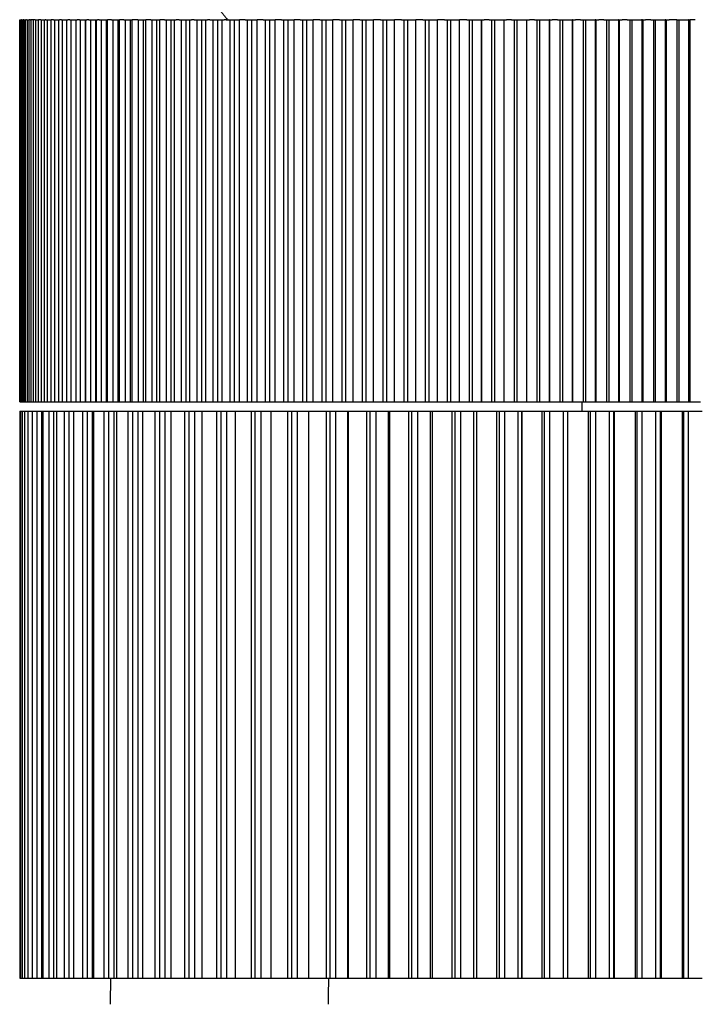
# Model space of a CAD drawing. Header units: millimetres. Extents: x 1096 to 1267, y 307 to 784.
# Tile 5 of 7: x 1202 to 1234, y 690 to 738. Entities that reach past the tile are written whole.
import ezdxf

# ---------------------------------------------------------------- set-up
doc = ezdxf.new("R2010")
doc.units = ezdxf.units.MM
doc.header["$MEASUREMENT"] = 0
doc.layers.add('Linee visibili 2D', color=7, linetype='Continuous')
doc.layers.add('Linee visibili 2D - Tangent', color=7, linetype='Continuous')

msp = doc.modelspace()

# ---------------------------------------------------------------- linework, layer by layer
at = {"layer": 'Linee visibili 2D'}
for points in [[(1210.998, 738.358), (1211.265, 738.04), (1211.532, 737.722)], [(1201.538, 737.722), (1201.533, 737.722), (1201.527, 737.722)], [(1201.527, 737.722), (1201.527, 728.534), (1201.527, 719.346)], [(1201.538, 737.722), (1201.54, 737.722), (1201.542, 737.722)], [(1201.538, 719.346), (1201.538, 728.534), (1201.538, 737.722)], [(1201.551, 737.722), (1201.547, 737.722), (1201.542, 737.722)], [(1201.551, 737.722), (1201.553, 737.722), (1201.556, 737.722)], [(1201.556, 737.722), (1201.556, 728.534), (1201.556, 719.346)], [(1201.556, 737.722), (1201.572, 737.722), (1201.589, 737.722)], [(1201.589, 737.722), (1201.593, 737.722), (1201.597, 737.722)], [(1201.589, 719.346), (1201.589, 728.534), (1201.589, 737.722)], [(1201.615, 737.722), (1201.606, 737.722), (1201.597, 737.722)], [(1201.615, 737.722), (1201.619, 737.722), (1201.624, 737.722)], [(1201.624, 737.722), (1201.624, 728.534), (1201.624, 719.346)], [(1201.624, 737.722), (1201.652, 737.722), (1201.679, 737.722)], [(1201.679, 737.722), (1201.686, 737.722), (1201.692, 737.722)], [(1201.679, 719.346), (1201.679, 728.534), (1201.679, 737.722)], [(1201.718, 737.722), (1201.705, 737.722), (1201.692, 737.722)], [(1201.718, 737.722), (1201.725, 737.722), (1201.731, 737.722)], [(1201.731, 737.722), (1201.731, 728.534), (1201.731, 719.346)], [(1201.731, 737.722), (1201.77, 737.722), (1201.809, 737.722)], [(1201.809, 737.722), (1201.817, 737.722), (1201.826, 737.722)], [(1201.809, 719.346), (1201.809, 728.534), (1201.809, 737.722)], [(1201.861, 737.722), (1201.843, 737.722), (1201.826, 737.722)], [(1201.861, 737.722), (1201.869, 737.722), (1201.878, 737.722)], [(1201.878, 737.722), (1201.878, 728.534), (1201.878, 719.346)], [(1201.878, 737.722), (1201.928, 737.722), (1201.978, 737.722)], [(1202.034, 737.722), (1202.006, 737.722), (1201.978, 737.722)], [(1201.978, 719.346), (1201.978, 728.534), (1201.978, 737.722)], [(1202.034, 737.722), (1202.049, 737.722), (1202.064, 737.722)], [(1202.186, 737.722), (1202.125, 737.722), (1202.064, 737.722)], [(1202.064, 737.722), (1202.064, 728.534), (1202.064, 719.346)], [(1202.263, 737.722), (1202.224, 737.722), (1202.186, 737.722)], [(1202.186, 719.346), (1202.186, 728.534), (1202.186, 737.722)], [(1202.263, 737.722), (1202.276, 737.722), (1202.289, 737.722)], [(1202.289, 737.722), (1202.289, 728.534), (1202.289, 719.346)], [(1202.289, 737.722), (1202.361, 737.722), (1202.432, 737.722)], [(1202.55, 737.722), (1202.491, 737.722), (1202.432, 737.722)], [(1202.432, 719.346), (1202.432, 728.534), (1202.432, 737.722)], [(1202.55, 737.722), (1202.552, 737.722), (1202.553, 737.722)], [(1202.553, 737.722), (1202.553, 728.534), (1202.553, 719.346)], [(1202.553, 737.722), (1202.635, 737.722), (1202.717, 737.722)], [(1202.717, 737.722), (1202.734, 737.722), (1202.751, 737.722)], [(1202.717, 719.346), (1202.717, 728.534), (1202.717, 737.722)], [(1202.789, 737.722), (1202.77, 737.722), (1202.751, 737.722)], [(1202.789, 737.722), (1202.822, 737.722), (1202.855, 737.722)], [(1202.855, 737.722), (1202.855, 728.534), (1202.855, 719.346)], [(1202.855, 737.722), (1202.948, 737.722), (1203.041, 737.722)], [(1203.156, 737.722), (1203.098, 737.722), (1203.041, 737.722)], [(1203.041, 719.346), (1203.041, 728.534), (1203.041, 737.722)], [(1203.156, 737.722), (1203.176, 737.722), (1203.195, 737.722)], [(1203.195, 737.722), (1203.195, 728.534), (1203.195, 719.346)], [(1203.195, 737.722), (1203.298, 737.722), (1203.402, 737.722)], [(1203.402, 737.722), (1203.423, 737.722), (1203.444, 737.722)], [(1203.402, 719.346), (1203.402, 728.534), (1203.402, 737.722)], [(1203.53, 737.722), (1203.487, 737.722), (1203.444, 737.722)], [(1203.53, 737.722), (1203.551, 737.722), (1203.573, 737.722)], [(1203.573, 737.722), (1203.573, 728.534), (1203.573, 719.346)], [(1203.573, 737.722), (1203.686, 737.722), (1203.8, 737.722)], [(1203.8, 737.722), (1203.823, 737.722), (1203.847, 737.722)], [(1203.8, 719.346), (1203.8, 728.534), (1203.8, 737.722)], [(1203.94, 737.722), (1203.893, 737.722), (1203.847, 737.722)], [(1203.94, 737.722), (1203.964, 737.722), (1203.987, 737.722)], [(1203.987, 737.722), (1203.987, 728.534), (1203.987, 719.346)], [(1203.987, 737.722), (1204.11, 737.722), (1204.232, 737.722)], [(1204.232, 737.722), (1204.234, 737.722), (1204.235, 737.722)], [(1204.235, 737.722), (1204.261, 737.722), (1204.286, 737.722)], [(1204.235, 719.346), (1204.235, 728.534), (1204.235, 737.722)], [(1204.409, 737.722), (1204.348, 737.722), (1204.286, 737.722)], [(1204.409, 737.722), (1204.424, 737.722), (1204.439, 737.722)], [(1204.439, 737.722), (1204.439, 728.534), (1204.439, 719.346)], [(1204.439, 737.722), (1204.561, 737.722), (1204.683, 737.722)], [(1204.683, 737.722), (1204.695, 737.722), (1204.707, 737.722)], [(1204.707, 737.722), (1204.734, 737.722), (1204.761, 737.722)], [(1204.707, 719.346), (1204.707, 728.534), (1204.707, 737.722)], [(1204.86, 737.722), (1204.81, 737.722), (1204.761, 737.722)], [(1204.86, 737.722), (1204.893, 737.722), (1204.926, 737.722)], [(1204.926, 737.722), (1204.926, 728.534), (1204.926, 719.346)], [(1204.926, 737.722), (1205.048, 737.722), (1205.169, 737.722)], [(1205.169, 737.722), (1205.192, 737.722), (1205.214, 737.722)], [(1205.214, 737.722), (1205.243, 737.722), (1205.272, 737.722)], [(1205.214, 719.346), (1205.214, 728.534), (1205.214, 737.722)], [(1205.345, 737.722), (1205.309, 737.722), (1205.272, 737.722)], [(1205.345, 737.722), (1205.397, 737.722), (1205.449, 737.722)], [(1205.449, 737.722), (1205.449, 728.534), (1205.449, 719.346)], [(1205.449, 737.722), (1205.57, 737.722), (1205.691, 737.722)], [(1205.691, 737.722), (1205.723, 737.722), (1205.756, 737.722)], [(1205.944, 737.722), (1205.85, 737.722), (1205.756, 737.722)], [(1205.756, 719.346), (1205.756, 728.534), (1205.756, 737.722)], [(1205.944, 737.722), (1205.975, 737.722), (1206.006, 737.722)], [(1206.006, 737.722), (1206.006, 728.534), (1206.006, 719.346)], [(1206.006, 737.722), (1206.126, 737.722), (1206.247, 737.722)], [(1206.247, 737.722), (1206.29, 737.722), (1206.333, 737.722)], [(1206.532, 737.722), (1206.432, 737.722), (1206.333, 737.722)], [(1206.333, 719.346), (1206.333, 728.534), (1206.333, 737.722)], [(1206.532, 737.722), (1206.565, 737.722), (1206.598, 737.722)], [(1206.598, 737.722), (1206.598, 728.534), (1206.598, 719.346)], [(1206.598, 737.722), (1206.717, 737.722), (1206.836, 737.722)], [(1206.836, 737.722), (1206.89, 737.722), (1206.944, 737.722)], [(1207.202, 737.722), (1207.073, 737.722), (1206.944, 737.722)], [(1206.944, 719.346), (1206.944, 728.534), (1206.944, 737.722)], [(1207.202, 737.722), (1207.213, 737.722), (1207.223, 737.722)], [(1207.223, 737.722), (1207.223, 728.534), (1207.223, 719.346)], [(1207.223, 737.722), (1207.341, 737.722), (1207.459, 737.722)], [(1207.459, 737.722), (1207.523, 737.722), (1207.587, 737.722)], [(1207.833, 737.722), (1207.71, 737.722), (1207.587, 737.722)], [(1207.587, 719.346), (1207.587, 728.534), (1207.587, 737.722)], [(1207.833, 737.722), (1207.857, 737.722), (1207.881, 737.722)], [(1207.881, 737.722), (1207.881, 728.534), (1207.881, 719.346)], [(1207.881, 737.722), (1207.998, 737.722), (1208.115, 737.722)], [(1208.115, 737.722), (1208.189, 737.722), (1208.263, 737.722)], [(1208.497, 737.722), (1208.38, 737.722), (1208.263, 737.722)], [(1208.263, 719.346), (1208.263, 728.534), (1208.263, 737.722)], [(1208.497, 737.722), (1208.534, 737.722), (1208.571, 737.722)], [(1208.571, 737.722), (1208.571, 728.534), (1208.571, 719.346)], [(1208.571, 737.722), (1208.686, 737.722), (1208.802, 737.722)], [(1208.802, 737.722), (1208.885, 737.722), (1208.969, 737.722)], [(1208.97, 737.722), (1209.01, 737.722), (1209.05, 737.722)], [(1208.97, 719.346), (1208.97, 728.534), (1208.97, 737.722)], [(1209.192, 737.722), (1209.121, 737.722), (1209.05, 737.722)], [(1209.192, 737.722), (1209.242, 737.722), (1209.291, 737.722)], [(1209.291, 737.722), (1209.291, 728.534), (1209.291, 719.346)], [(1209.291, 737.722), (1209.405, 737.722), (1209.519, 737.722)], [(1209.519, 737.722), (1209.613, 737.722), (1209.708, 737.722)], [(1209.708, 737.722), (1209.749, 737.722), (1209.791, 737.722)], [(1209.708, 719.346), (1209.708, 728.534), (1209.708, 737.722)], [(1209.917, 737.722), (1209.854, 737.722), (1209.791, 737.722)], [(1209.917, 737.722), (1209.979, 737.722), (1210.042, 737.722)], [(1210.042, 737.722), (1210.042, 728.534), (1210.042, 719.346)], [(1210.042, 737.722), (1210.155, 737.722), (1210.267, 737.722)], [(1210.267, 737.722), (1210.371, 737.722), (1210.475, 737.722)], [(1210.475, 737.722), (1210.518, 737.722), (1210.562, 737.722)], [(1210.475, 719.346), (1210.475, 728.534), (1210.475, 737.722)], [(1210.671, 737.722), (1210.616, 737.722), (1210.562, 737.722)], [(1210.671, 737.722), (1210.747, 737.722), (1210.822, 737.722)], [(1210.822, 737.722), (1210.822, 728.534), (1210.822, 719.346)], [(1210.822, 737.722), (1210.933, 737.722), (1211.043, 737.722)], [(1211.043, 737.722), (1211.157, 737.722), (1211.271, 737.722)], [(1211.271, 737.722), (1211.316, 737.722), (1211.361, 737.722)], [(1211.271, 719.346), (1211.271, 728.534), (1211.271, 737.722)], [(1211.454, 737.722), (1211.407, 737.722), (1211.361, 737.722)], [(1211.454, 737.722), (1211.542, 737.722), (1211.63, 737.722)], [(1211.63, 737.722), (1211.63, 728.534), (1211.63, 719.346)], [(1211.63, 737.722), (1211.739, 737.722), (1211.848, 737.722)], [(1211.848, 737.722), (1211.971, 737.722), (1212.094, 737.722)], [(1212.373, 737.722), (1212.234, 737.722), (1212.094, 737.722)], [(1212.094, 719.346), (1212.094, 728.534), (1212.094, 737.722)], [(1212.373, 737.722), (1212.42, 737.722), (1212.466, 737.722)], [(1212.466, 737.722), (1212.466, 728.534), (1212.466, 719.346)], [(1212.466, 737.722), (1212.573, 737.722), (1212.679, 737.722)], [(1212.679, 737.722), (1212.812, 737.722), (1212.945, 737.722)], [(1213.232, 737.722), (1213.088, 737.722), (1212.945, 737.722)], [(1212.945, 719.346), (1212.945, 728.534), (1212.945, 737.722)], [(1213.232, 737.722), (1213.28, 737.722), (1213.328, 737.722)], [(1213.328, 737.722), (1213.328, 728.534), (1213.328, 719.346)], [(1213.328, 737.722), (1213.432, 737.722), (1213.537, 737.722)], [(1213.537, 737.722), (1213.679, 737.722), (1213.821, 737.722)], [(1214.116, 737.722), (1213.969, 737.722), (1213.821, 737.722)], [(1213.821, 719.346), (1213.821, 728.534), (1213.821, 737.722)], [(1214.116, 737.722), (1214.166, 737.722), (1214.215, 737.722)], [(1214.215, 737.722), (1214.215, 728.534), (1214.215, 719.346)], [(1214.215, 737.722), (1214.317, 737.722), (1214.419, 737.722)], [(1214.419, 737.722), (1214.57, 737.722), (1214.722, 737.722)], [(1215.025, 737.722), (1214.873, 737.722), (1214.722, 737.722)], [(1214.722, 719.346), (1214.722, 728.534), (1214.722, 737.722)], [(1215.025, 737.722), (1215.076, 737.722), (1215.126, 737.722)], [(1215.126, 737.722), (1215.126, 728.534), (1215.126, 719.346)], [(1215.126, 737.722), (1215.226, 737.722), (1215.326, 737.722)], [(1215.326, 737.722), (1215.486, 737.722), (1215.646, 737.722)], [(1215.957, 737.722), (1215.801, 737.722), (1215.646, 737.722)], [(1215.646, 719.346), (1215.646, 728.534), (1215.646, 737.722)], [(1215.957, 737.722), (1216.009, 737.722), (1216.06, 737.722)], [(1216.06, 737.722), (1216.06, 728.534), (1216.06, 719.346)], [(1216.06, 737.722), (1216.158, 737.722), (1216.255, 737.722)], [(1216.255, 737.722), (1216.424, 737.722), (1216.592, 737.722)], [(1216.91, 737.722), (1216.751, 737.722), (1216.592, 737.722)], [(1216.592, 719.346), (1216.592, 728.534), (1216.592, 737.722)], [(1216.91, 737.722), (1216.963, 737.722), (1217.017, 737.722)], [(1217.017, 737.722), (1217.017, 728.534), (1217.017, 719.346)], [(1217.017, 737.722), (1217.111, 737.722), (1217.205, 737.722)], [(1217.205, 737.722), (1217.383, 737.722), (1217.56, 737.722)], [(1217.885, 737.722), (1217.723, 737.722), (1217.56, 737.722)], [(1217.56, 719.346), (1217.56, 728.534), (1217.56, 737.722)], [(1217.885, 737.722), (1217.939, 737.722), (1217.993, 737.722)], [(1217.993, 737.722), (1217.993, 728.534), (1217.993, 719.346)], [(1217.993, 737.722), (1218.085, 737.722), (1218.177, 737.722)], [(1218.177, 737.722), (1218.362, 737.722), (1218.548, 737.722)], [(1218.879, 737.722), (1218.714, 737.722), (1218.548, 737.722)], [(1218.548, 719.346), (1218.548, 728.534), (1218.548, 737.722)], [(1218.879, 737.722), (1218.935, 737.722), (1218.99, 737.722)], [(1218.99, 737.722), (1218.99, 728.534), (1218.99, 719.346)], [(1218.99, 737.722), (1219.079, 737.722), (1219.167, 737.722)], [(1219.167, 737.722), (1219.361, 737.722), (1219.555, 737.722)], [(1219.892, 737.722), (1219.724, 737.722), (1219.555, 737.722)], [(1219.555, 719.346), (1219.555, 728.534), (1219.555, 737.722)], [(1219.892, 737.722), (1219.948, 737.722), (1220.004, 737.722)], [(1220.004, 737.722), (1220.004, 728.534), (1220.004, 719.346)], [(1220.004, 737.722), (1220.09, 737.722), (1220.176, 737.722)], [(1220.176, 737.722), (1220.378, 737.722), (1220.579, 737.722)], [(1220.922, 737.722), (1220.751, 737.722), (1220.579, 737.722)], [(1220.579, 719.346), (1220.579, 728.534), (1220.579, 737.722)], [(1220.922, 737.722), (1220.979, 737.722), (1221.036, 737.722)], [(1221.036, 737.722), (1221.036, 728.534), (1221.036, 719.346)], [(1221.036, 737.722), (1221.119, 737.722), (1221.202, 737.722)], [(1221.202, 737.722), (1221.411, 737.722), (1221.62, 737.722)], [(1221.968, 737.722), (1221.794, 737.722), (1221.62, 737.722)], [(1221.62, 719.346), (1221.62, 728.534), (1221.62, 737.722)], [(1221.968, 737.722), (1222.026, 737.722), (1222.084, 737.722)], [(1222.084, 737.722), (1222.084, 728.534), (1222.084, 719.346)], [(1222.084, 737.722), (1222.163, 737.722), (1222.243, 737.722)], [(1222.243, 737.722), (1222.459, 737.722), (1222.676, 737.722)], [(1223.029, 737.722), (1222.852, 737.722), (1222.676, 737.722)], [(1222.676, 719.346), (1222.676, 728.534), (1222.676, 737.722)], [(1223.029, 737.722), (1223.087, 737.722), (1223.146, 737.722)], [(1223.146, 737.722), (1223.146, 728.534), (1223.146, 719.346)], [(1223.146, 737.722), (1223.222, 737.722), (1223.298, 737.722)], [(1223.298, 737.722), (1223.521, 737.722), (1223.744, 737.722)], [(1223.745, 737.722), (1223.745, 737.722), (1223.744, 737.722)], [(1223.744, 737.722), (1223.744, 728.534), (1223.744, 719.346)], [(1223.745, 737.722), (1223.745, 737.722), (1223.746, 737.722)], [(1223.746, 737.722), (1223.805, 737.722), (1223.865, 737.722)], [(1223.746, 719.346), (1223.746, 728.534), (1223.746, 737.722)], [(1224.103, 737.722), (1223.984, 737.722), (1223.865, 737.722)], [(1224.103, 737.722), (1224.162, 737.722), (1224.221, 737.722)], [(1224.221, 737.722), (1224.221, 728.534), (1224.221, 719.346)], [(1224.221, 737.722), (1224.294, 737.722), (1224.367, 737.722)], [(1224.367, 737.722), (1224.592, 737.722), (1224.816, 737.722)], [(1224.823, 737.722), (1224.82, 737.722), (1224.816, 737.722)], [(1224.823, 737.722), (1224.826, 737.722), (1224.828, 737.722)], [(1224.828, 737.722), (1224.888, 737.722), (1224.948, 737.722)], [(1224.828, 719.346), (1224.828, 728.534), (1224.828, 737.722)], [(1225.189, 737.722), (1225.069, 737.722), (1224.948, 737.722)], [(1225.189, 737.722), (1225.249, 737.722), (1225.309, 737.722)], [(1225.309, 737.722), (1225.309, 728.534), (1225.309, 719.346)], [(1225.309, 737.722), (1225.378, 737.722), (1225.447, 737.722)], [(1225.447, 737.722), (1225.674, 737.722), (1225.901, 737.722)], [(1225.912, 737.722), (1225.908, 737.722), (1225.903, 737.722)], [(1225.912, 737.722), (1225.917, 737.722), (1225.922, 737.722)], [(1225.922, 737.722), (1225.982, 737.722), (1226.043, 737.722)], [(1225.922, 719.346), (1225.922, 728.534), (1225.922, 737.722)], [(1226.286, 737.722), (1226.164, 737.722), (1226.043, 737.722)], [(1226.286, 737.722), (1226.346, 737.722), (1226.407, 737.722)], [(1226.407, 737.722), (1226.407, 728.534), (1226.407, 719.346)], [(1226.407, 737.722), (1226.472, 737.722), (1226.538, 737.722)], [(1226.538, 737.722), (1226.767, 737.722), (1226.995, 737.722)], [(1227.011, 737.722), (1227.004, 737.722), (1226.998, 737.722)], [(1227.011, 737.722), (1227.018, 737.722), (1227.025, 737.722)], [(1227.025, 737.722), (1227.086, 737.722), (1227.147, 737.722)], [(1227.025, 719.346), (1227.025, 728.534), (1227.025, 737.722)], [(1227.392, 737.722), (1227.27, 737.722), (1227.147, 737.722)], [(1227.392, 737.722), (1227.453, 737.722), (1227.514, 737.722)], [(1227.514, 737.722), (1227.514, 728.534), (1227.514, 719.346)], [(1227.514, 737.722), (1227.576, 737.722), (1227.638, 737.722)], [(1227.638, 737.722), (1227.868, 737.722), (1228.098, 737.722)], [(1228.119, 737.722), (1228.11, 737.722), (1228.101, 737.722)], [(1228.119, 737.722), (1228.128, 737.722), (1228.137, 737.722)], [(1228.137, 737.722), (1228.198, 737.722), (1228.26, 737.722)], [(1228.137, 719.346), (1228.137, 728.534), (1228.137, 737.722)], [(1228.506, 737.722), (1228.383, 737.722), (1228.26, 737.722)], [(1228.506, 737.722), (1228.568, 737.722), (1228.629, 737.722)], [(1228.629, 737.722), (1228.629, 728.534), (1228.629, 719.346)], [(1228.629, 737.722), (1228.687, 737.722), (1228.746, 737.722)], [(1228.746, 737.722), (1228.977, 737.722), (1229.208, 737.722)], [(1229.234, 737.722), (1229.221, 737.722), (1229.208, 737.722)], [(1229.234, 737.722), (1229.245, 737.722), (1229.256, 737.722)], [(1229.256, 737.722), (1229.318, 737.722), (1229.38, 737.722)], [(1229.256, 719.346), (1229.256, 728.534), (1229.256, 737.722)], [(1229.627, 737.722), (1229.504, 737.722), (1229.38, 737.722)], [(1229.627, 737.722), (1229.689, 737.722), (1229.751, 737.722)], [(1229.751, 737.722), (1229.751, 728.534), (1229.751, 719.346)], [(1229.751, 737.722), (1229.805, 737.722), (1229.86, 737.722)], [(1229.86, 737.722), (1230.092, 737.722), (1230.324, 737.722)], [(1230.354, 737.722), (1230.339, 737.722), (1230.324, 737.722)], [(1230.354, 737.722), (1230.368, 737.722), (1230.381, 737.722)], [(1230.381, 737.722), (1230.443, 737.722), (1230.505, 737.722)], [(1230.381, 719.346), (1230.381, 728.534), (1230.381, 737.722)], [(1230.754, 737.722), (1230.63, 737.722), (1230.505, 737.722)], [(1230.754, 737.722), (1230.816, 737.722), (1230.878, 737.722)], [(1230.878, 737.722), (1230.878, 728.534), (1230.878, 719.346)], [(1230.878, 737.722), (1230.929, 737.722), (1230.979, 737.722)], [(1230.979, 737.722), (1231.212, 737.722), (1231.444, 737.722)], [(1231.479, 737.722), (1231.462, 737.722), (1231.444, 737.722)], [(1231.479, 737.722), (1231.495, 737.722), (1231.51, 737.722)], [(1231.51, 737.722), (1231.572, 737.722), (1231.635, 737.722)], [(1231.51, 719.346), (1231.51, 728.534), (1231.51, 737.722)], [(1231.884, 737.722), (1231.76, 737.722), (1231.635, 737.722)], [(1231.884, 737.722), (1231.947, 737.722), (1232.009, 737.722)], [(1232.009, 737.722), (1232.009, 728.534), (1232.009, 719.346)], [(1232.009, 737.722), (1232.055, 737.722), (1232.102, 737.722)], [(1232.102, 737.722), (1232.335, 737.722), (1232.568, 737.722)], [(1232.608, 737.722), (1232.588, 737.722), (1232.568, 737.722)], [(1232.608, 737.722), (1232.625, 737.722), (1232.642, 737.722)], [(1232.642, 737.722), (1232.705, 737.722), (1232.767, 737.722)], [(1232.642, 719.346), (1232.642, 728.534), (1232.642, 737.722)], [(1233.142, 737.722), (1232.955, 737.722), (1232.767, 737.722)], [(1233.142, 737.722), (1233.142, 728.534), (1233.142, 719.346)], [(1233.142, 737.722), (1233.185, 737.722), (1233.227, 737.722)], [(1233.227, 737.722), (1233.46, 737.722), (1233.693, 737.722)], [(1233.738, 737.722), (1233.715, 737.722), (1233.693, 737.722)], [(1233.738, 737.722), (1233.757, 737.722), (1233.776, 737.722)], [(1234.026, 737.722), (1233.901, 737.722), (1233.776, 737.722)], [(1233.776, 719.346), (1233.776, 728.534), (1233.776, 737.722)], [(1201.527, 719.346), (1201.533, 719.346), (1201.538, 719.346)], [(1201.538, 719.346), (1201.547, 719.346), (1201.556, 719.346)], [(1201.556, 719.346), (1201.572, 719.346), (1201.589, 719.346)], [(1201.589, 719.346), (1201.606, 719.346), (1201.624, 719.346)], [(1201.624, 719.346), (1201.652, 719.346), (1201.679, 719.346)], [(1201.679, 719.346), (1201.705, 719.346), (1201.731, 719.346)], [(1201.731, 719.346), (1201.77, 719.346), (1201.809, 719.346)], [(1201.809, 719.346), (1201.844, 719.346), (1201.878, 719.346)], [(1201.878, 719.346), (1201.928, 719.346), (1201.978, 719.346)], [(1201.978, 719.346), (1202.021, 719.346), (1202.064, 719.346)], [(1202.064, 719.346), (1202.125, 719.346), (1202.186, 719.346)], [(1202.186, 719.346), (1202.238, 719.346), (1202.289, 719.346)], [(1202.289, 719.346), (1202.361, 719.346), (1202.432, 719.346)], [(1202.432, 719.346), (1202.493, 719.346), (1202.553, 719.346)], [(1202.553, 719.346), (1202.635, 719.346), (1202.717, 719.346)], [(1202.717, 719.346), (1202.786, 719.346), (1202.855, 719.346)], [(1202.855, 719.346), (1202.948, 719.346), (1203.041, 719.346)], [(1203.041, 719.346), (1203.118, 719.346), (1203.195, 719.346)], [(1203.195, 719.346), (1203.298, 719.346), (1203.402, 719.346)], [(1203.402, 719.346), (1203.487, 719.346), (1203.573, 719.346)], [(1203.573, 719.346), (1203.686, 719.346), (1203.8, 719.346)], [(1203.8, 719.346), (1203.894, 719.346), (1203.987, 719.346)], [(1203.987, 719.346), (1204.11, 719.346), (1204.232, 719.346)], [(1204.232, 719.346), (1204.234, 719.346), (1204.235, 719.346)], [(1204.235, 719.346), (1204.337, 719.346), (1204.439, 719.346)], [(1204.439, 719.346), (1204.561, 719.346), (1204.683, 719.346)], [(1204.683, 719.346), (1204.695, 719.346), (1204.707, 719.346)], [(1204.707, 719.346), (1204.816, 719.346), (1204.926, 719.346)], [(1204.926, 719.346), (1205.048, 719.346), (1205.169, 719.346)], [(1205.169, 719.346), (1205.192, 719.346), (1205.214, 719.346)], [(1205.214, 719.346), (1205.331, 719.346), (1205.449, 719.346)], [(1205.449, 719.346), (1205.57, 719.346), (1205.691, 719.346)], [(1205.691, 719.346), (1205.723, 719.346), (1205.756, 719.346)], [(1205.756, 719.346), (1205.881, 719.346), (1206.006, 719.346)], [(1206.006, 719.346), (1206.126, 719.346), (1206.247, 719.346)], [(1206.247, 719.346), (1206.29, 719.346), (1206.333, 719.346)], [(1206.333, 719.346), (1206.466, 719.346), (1206.598, 719.346)], [(1206.598, 719.346), (1206.717, 719.346), (1206.836, 719.346)], [(1206.836, 719.346), (1206.89, 719.346), (1206.944, 719.346)], [(1206.944, 719.346), (1207.083, 719.346), (1207.223, 719.346)], [(1207.223, 719.346), (1207.341, 719.346), (1207.459, 719.346)], [(1207.459, 719.346), (1207.523, 719.346), (1207.587, 719.346)], [(1207.587, 719.346), (1207.734, 719.346), (1207.881, 719.346)], [(1207.881, 719.346), (1207.998, 719.346), (1208.115, 719.346)], [(1208.115, 719.346), (1208.189, 719.346), (1208.263, 719.346)], [(1208.263, 719.346), (1208.417, 719.346), (1208.571, 719.346)], [(1208.571, 719.346), (1208.686, 719.346), (1208.802, 719.346)], [(1208.802, 719.346), (1208.886, 719.346), (1208.97, 719.346)], [(1208.97, 719.346), (1209.131, 719.346), (1209.291, 719.346)], [(1209.291, 719.346), (1209.405, 719.346), (1209.519, 719.346)], [(1209.519, 719.346), (1209.613, 719.346), (1209.708, 719.346)], [(1209.708, 719.346), (1209.875, 719.346), (1210.042, 719.346)], [(1210.042, 719.346), (1210.155, 719.346), (1210.267, 719.346)], [(1210.267, 719.346), (1210.371, 719.346), (1210.475, 719.346)], [(1210.475, 719.346), (1210.649, 719.346), (1210.822, 719.346)], [(1210.822, 719.346), (1210.933, 719.346), (1211.043, 719.346)], [(1211.043, 719.346), (1211.157, 719.346), (1211.271, 719.346)], [(1211.271, 719.346), (1211.451, 719.346), (1211.63, 719.346)], [(1211.63, 719.346), (1211.739, 719.346), (1211.848, 719.346)], [(1211.848, 719.346), (1211.971, 719.346), (1212.094, 719.346)], [(1212.094, 719.346), (1212.28, 719.346), (1212.466, 719.346)], [(1212.466, 719.346), (1212.573, 719.346), (1212.679, 719.346)], [(1212.679, 719.346), (1212.812, 719.346), (1212.945, 719.346)], [(1212.945, 719.346), (1213.136, 719.346), (1213.328, 719.346)], [(1213.328, 719.346), (1213.432, 719.346), (1213.537, 719.346)], [(1213.537, 719.346), (1213.679, 719.346), (1213.821, 719.346)], [(1213.821, 719.346), (1214.018, 719.346), (1214.215, 719.346)], [(1214.215, 719.346), (1214.317, 719.346), (1214.419, 719.346)], [(1214.419, 719.346), (1214.57, 719.346), (1214.722, 719.346)], [(1214.722, 719.346), (1214.924, 719.346), (1215.126, 719.346)], [(1215.126, 719.346), (1215.226, 719.346), (1215.326, 719.346)], [(1215.326, 719.346), (1215.486, 719.346), (1215.646, 719.346)], [(1215.646, 719.346), (1215.853, 719.346), (1216.06, 719.346)], [(1216.06, 719.346), (1216.158, 719.346), (1216.255, 719.346)], [(1216.255, 719.346), (1216.424, 719.346), (1216.592, 719.346)], [(1216.592, 719.346), (1216.804, 719.346), (1217.017, 719.346)], [(1217.017, 719.346), (1217.111, 719.346), (1217.205, 719.346)], [(1217.205, 719.346), (1217.383, 719.346), (1217.56, 719.346)], [(1217.56, 719.346), (1217.777, 719.346), (1217.993, 719.346)], [(1217.993, 719.346), (1218.085, 719.346), (1218.177, 719.346)], [(1218.177, 719.346), (1218.362, 719.346), (1218.548, 719.346)], [(1218.548, 719.346), (1218.769, 719.346), (1218.99, 719.346)], [(1218.99, 719.346), (1219.079, 719.346), (1219.167, 719.346)], [(1219.167, 719.346), (1219.361, 719.346), (1219.555, 719.346)], [(1219.555, 719.346), (1219.78, 719.346), (1220.004, 719.346)], [(1220.004, 719.346), (1220.09, 719.346), (1220.176, 719.346)], [(1220.176, 719.346), (1220.378, 719.346), (1220.579, 719.346)], [(1220.579, 719.346), (1220.808, 719.346), (1221.036, 719.346)], [(1221.036, 719.346), (1221.119, 719.346), (1221.202, 719.346)], [(1221.202, 719.346), (1221.411, 719.346), (1221.62, 719.346)], [(1221.62, 719.346), (1221.852, 719.346), (1222.084, 719.346)], [(1222.084, 719.346), (1222.163, 719.346), (1222.243, 719.346)], [(1222.243, 719.346), (1222.459, 719.346), (1222.676, 719.346)], [(1222.676, 719.346), (1222.911, 719.346), (1223.146, 719.346)], [(1223.146, 719.346), (1223.222, 719.346), (1223.298, 719.346)], [(1223.298, 719.346), (1223.521, 719.346), (1223.744, 719.346)], [(1223.744, 719.346), (1223.745, 719.346), (1223.746, 719.346)], [(1223.746, 719.346), (1223.984, 719.346), (1224.221, 719.346)], [(1224.221, 719.346), (1224.294, 719.346), (1224.367, 719.346)], [(1224.367, 719.346), (1224.592, 719.346), (1224.818, 719.346)], [(1224.818, 719.346), (1224.823, 719.346), (1224.828, 719.346)], [(1224.828, 719.346), (1225.068, 719.346), (1225.309, 719.346)], [(1225.309, 719.346), (1225.378, 719.346), (1225.447, 719.346)], [(1225.447, 719.346), (1225.675, 719.346), (1225.903, 719.346)], [(1225.903, 719.346), (1225.912, 719.346), (1225.922, 719.346)], [(1225.922, 719.346), (1226.164, 719.346), (1226.407, 719.346)], [(1226.407, 719.346), (1226.472, 719.346), (1226.538, 719.346)], [(1226.538, 719.346), (1226.768, 719.346), (1226.998, 719.346)], [(1226.998, 719.346), (1227.011, 719.346), (1227.025, 719.346)], [(1227.025, 719.346), (1227.269, 719.346), (1227.514, 719.346)], [(1227.514, 719.346), (1227.576, 719.346), (1227.638, 719.346)], [(1227.638, 719.346), (1227.87, 719.346), (1228.101, 719.346)], [(1228.101, 719.346), (1228.119, 719.346), (1228.137, 719.346)], [(1228.137, 719.346), (1228.383, 719.346), (1228.629, 719.346)], [(1228.575, 719.346), (1228.575, 719.122), (1228.575, 718.897)], [(1228.629, 719.346), (1228.687, 719.346), (1228.746, 719.346)], [(1228.746, 719.346), (1228.979, 719.346), (1229.212, 719.346)], [(1229.212, 719.346), (1229.234, 719.346), (1229.256, 719.346)], [(1229.256, 719.346), (1229.503, 719.346), (1229.751, 719.346)], [(1229.751, 719.346), (1229.805, 719.346), (1229.86, 719.346)], [(1229.86, 719.346), (1230.094, 719.346), (1230.328, 719.346)], [(1230.328, 719.346), (1230.354, 719.346), (1230.381, 719.346)], [(1230.381, 719.346), (1230.629, 719.346), (1230.878, 719.346)], [(1230.878, 719.346), (1230.929, 719.346), (1230.979, 719.346)], [(1230.979, 719.346), (1231.214, 719.346), (1231.449, 719.346)], [(1231.449, 719.346), (1231.479, 719.346), (1231.51, 719.346)], [(1231.51, 719.346), (1231.759, 719.346), (1232.009, 719.346)], [(1232.009, 719.346), (1232.055, 719.346), (1232.102, 719.346)], [(1232.102, 719.346), (1232.338, 719.346), (1232.573, 719.346)], [(1232.573, 719.346), (1232.608, 719.346), (1232.642, 719.346)], [(1232.642, 719.346), (1232.892, 719.346), (1233.142, 719.346)], [(1233.142, 719.346), (1233.185, 719.346), (1233.227, 719.346)], [(1233.227, 719.346), (1233.463, 719.346), (1233.699, 719.346)], [(1233.699, 719.346), (1233.738, 719.346), (1233.776, 719.346)], [(1233.776, 719.346), (1234.026, 719.346), (1234.276, 719.346)], [(1201.526, 718.897), (1201.526, 705.252), (1201.526, 691.608)], [(1201.53, 718.897), (1201.53, 705.252), (1201.53, 691.608)], [(1201.53, 718.897), (1201.552, 718.897), (1201.574, 718.897)], [(1201.574, 718.897), (1201.609, 718.897), (1201.644, 718.897)], [(1201.574, 691.608), (1201.574, 705.252), (1201.574, 718.897)], [(1201.644, 718.897), (1201.644, 705.252), (1201.644, 691.608)], [(1201.644, 718.897), (1201.711, 718.897), (1201.777, 718.897)], [(1201.777, 718.897), (1201.846, 718.897), (1201.916, 718.897)], [(1201.777, 691.608), (1201.777, 705.252), (1201.777, 718.897)], [(1201.916, 718.897), (1201.916, 705.252), (1201.916, 691.608)], [(1201.916, 718.897), (1202.026, 718.897), (1202.136, 718.897)], [(1202.136, 718.897), (1202.24, 718.897), (1202.344, 718.897)], [(1202.136, 691.608), (1202.136, 705.252), (1202.136, 718.897)], [(1202.344, 718.897), (1202.344, 705.252), (1202.344, 691.608)], [(1202.344, 718.897), (1202.458, 718.897), (1202.573, 718.897)], [(1202.573, 718.897), (1202.612, 718.897), (1202.651, 718.897)], [(1202.651, 718.897), (1202.789, 718.897), (1202.927, 718.897)], [(1202.651, 691.608), (1202.651, 705.252), (1202.651, 718.897)], [(1202.927, 718.897), (1202.927, 705.252), (1202.927, 691.608)], [(1202.927, 718.897), (1203.041, 718.897), (1203.155, 718.897)], [(1203.155, 718.897), (1203.237, 718.897), (1203.319, 718.897)], [(1203.319, 718.897), (1203.49, 718.897), (1203.661, 718.897)], [(1203.319, 691.608), (1203.319, 705.252), (1203.319, 718.897)], [(1203.661, 718.897), (1203.661, 705.252), (1203.661, 691.608)], [(1203.661, 718.897), (1203.775, 718.897), (1203.889, 718.897)], [(1203.889, 718.897), (1204.012, 718.897), (1204.136, 718.897)], [(1204.136, 718.897), (1204.34, 718.897), (1204.543, 718.897)], [(1204.136, 691.608), (1204.136, 705.252), (1204.136, 718.897)], [(1204.543, 718.897), (1204.543, 705.252), (1204.543, 691.608)], [(1204.543, 718.897), (1204.656, 718.897), (1204.769, 718.897)], [(1204.769, 718.897), (1204.901, 718.897), (1205.034, 718.897)], [(1205.034, 718.897), (1205.066, 718.897), (1205.099, 718.897)], [(1205.099, 718.897), (1205.334, 718.897), (1205.569, 718.897)], [(1205.099, 691.608), (1205.099, 705.252), (1205.099, 718.897)], [(1205.569, 718.897), (1205.569, 705.252), (1205.569, 691.608)], [(1205.569, 718.897), (1205.68, 718.897), (1205.791, 718.897)], [(1205.791, 718.897), (1205.928, 718.897), (1206.065, 718.897)], [(1206.065, 718.897), (1206.134, 718.897), (1206.203, 718.897)], [(1206.203, 718.897), (1206.468, 718.897), (1206.733, 718.897)], [(1206.203, 691.608), (1206.203, 705.252), (1206.203, 718.897)], [(1206.733, 718.897), (1206.733, 705.252), (1206.733, 691.608)], [(1206.733, 718.897), (1206.842, 718.897), (1206.952, 718.897)], [(1206.952, 718.897), (1207.092, 718.897), (1207.233, 718.897)], [(1207.233, 718.897), (1207.338, 718.897), (1207.443, 718.897)], [(1207.443, 718.897), (1207.736, 718.897), (1208.03, 718.897)], [(1207.443, 691.608), (1207.443, 705.252), (1207.443, 718.897)], [(1208.03, 718.897), (1208.03, 705.252), (1208.03, 691.608)], [(1208.03, 718.897), (1208.137, 718.897), (1208.244, 718.897)], [(1208.244, 718.897), (1208.388, 718.897), (1208.532, 718.897)], [(1208.532, 718.897), (1208.672, 718.897), (1208.811, 718.897)], [(1208.811, 718.897), (1209.133, 718.897), (1209.454, 718.897)], [(1208.811, 691.608), (1208.811, 705.252), (1208.811, 718.897)], [(1209.454, 718.897), (1209.454, 705.252), (1209.454, 691.608)], [(1209.454, 718.897), (1209.558, 718.897), (1209.661, 718.897)], [(1209.661, 718.897), (1209.808, 718.897), (1209.955, 718.897)], [(1209.955, 718.897), (1210.129, 718.897), (1210.303, 718.897)], [(1210.303, 718.897), (1210.651, 718.897), (1210.998, 718.897)], [(1210.303, 691.608), (1210.303, 705.252), (1210.303, 718.897)], [(1210.998, 718.897), (1210.998, 705.252), (1210.998, 691.608)], [(1210.998, 718.897), (1211.098, 718.897), (1211.198, 718.897)], [(1211.198, 718.897), (1211.346, 718.897), (1211.494, 718.897)], [(1211.494, 718.897), (1211.703, 718.897), (1211.911, 718.897)], [(1211.911, 718.897), (1212.282, 718.897), (1212.654, 718.897)], [(1211.911, 691.608), (1211.911, 705.252), (1211.911, 718.897)], [(1212.654, 718.897), (1212.654, 705.252), (1212.654, 691.608)], [(1212.654, 718.897), (1212.75, 718.897), (1212.845, 718.897)], [(1212.845, 718.897), (1212.995, 718.897), (1213.144, 718.897)], [(1213.144, 718.897), (1213.385, 718.897), (1213.626, 718.897)], [(1213.626, 718.897), (1214.02, 718.897), (1214.414, 718.897)], [(1213.626, 691.608), (1213.626, 705.252), (1213.626, 718.897)], [(1214.414, 718.897), (1214.414, 705.252), (1214.414, 691.608)], [(1214.414, 718.897), (1214.505, 718.897), (1214.596, 718.897)], [(1214.596, 718.897), (1214.746, 718.897), (1214.896, 718.897)], [(1214.896, 718.897), (1215.159, 718.897), (1215.423, 718.897)], [(1215.423, 718.897), (1215.432, 718.897), (1215.44, 718.897)], [(1215.44, 718.897), (1215.855, 718.897), (1216.269, 718.897)], [(1215.44, 691.608), (1215.44, 705.252), (1215.44, 718.897)], [(1216.269, 718.897), (1216.269, 705.252), (1216.269, 691.608)], [(1216.269, 718.897), (1216.356, 718.897), (1216.442, 718.897)], [(1216.442, 718.897), (1216.591, 718.897), (1216.74, 718.897)], [(1216.74, 718.897), (1217.017, 718.897), (1217.293, 718.897)], [(1217.293, 718.897), (1217.319, 718.897), (1217.345, 718.897)], [(1217.345, 718.897), (1217.778, 718.897), (1218.211, 718.897)], [(1217.345, 691.608), (1217.345, 705.252), (1217.345, 718.897)], [(1218.211, 718.897), (1218.211, 705.252), (1218.211, 691.608)], [(1218.211, 718.897), (1218.292, 718.897), (1218.373, 718.897)], [(1218.373, 718.897), (1218.521, 718.897), (1218.669, 718.897)], [(1218.669, 718.897), (1218.957, 718.897), (1219.245, 718.897)], [(1219.245, 718.897), (1219.288, 718.897), (1219.332, 718.897)], [(1219.332, 718.897), (1219.781, 718.897), (1220.23, 718.897)], [(1219.332, 691.608), (1219.332, 705.252), (1219.332, 718.897)], [(1220.23, 718.897), (1220.23, 705.252), (1220.23, 691.608)], [(1220.23, 718.897), (1220.305, 718.897), (1220.38, 718.897)], [(1220.38, 718.897), (1220.527, 718.897), (1220.673, 718.897)], [(1220.673, 718.897), (1220.971, 718.897), (1221.269, 718.897)], [(1221.269, 718.897), (1221.329, 718.897), (1221.389, 718.897)], [(1221.389, 718.897), (1221.853, 718.897), (1222.317, 718.897)], [(1221.389, 691.608), (1221.389, 705.252), (1221.389, 718.897)], [(1222.317, 718.897), (1222.317, 705.252), (1222.317, 691.608)], [(1222.317, 718.897), (1222.385, 718.897), (1222.454, 718.897)], [(1222.454, 718.897), (1222.598, 718.897), (1222.742, 718.897)], [(1222.742, 718.897), (1223.048, 718.897), (1223.354, 718.897)], [(1223.354, 718.897), (1223.432, 718.897), (1223.509, 718.897)], [(1223.509, 718.897), (1223.984, 718.897), (1224.46, 718.897)], [(1223.509, 691.608), (1223.509, 705.252), (1223.509, 718.897)], [(1224.46, 718.897), (1224.46, 705.252), (1224.46, 691.608)], [(1224.46, 718.897), (1224.522, 718.897), (1224.585, 718.897)], [(1224.585, 718.897), (1224.725, 718.897), (1224.866, 718.897)], [(1224.866, 718.897), (1225.179, 718.897), (1225.492, 718.897)], [(1225.492, 718.897), (1225.584, 718.897), (1225.676, 718.897)], [(1225.676, 718.897), (1225.678, 718.897), (1225.68, 718.897)], [(1225.68, 718.897), (1226.165, 718.897), (1226.65, 718.897)], [(1225.68, 691.608), (1225.68, 705.252), (1225.68, 718.897)], [(1226.65, 718.897), (1226.65, 705.252), (1226.65, 691.608)], [(1226.65, 718.897), (1226.705, 718.897), (1226.761, 718.897)], [(1226.761, 718.897), (1226.897, 718.897), (1227.034, 718.897)], [(1227.034, 718.897), (1227.353, 718.897), (1227.672, 718.897)], [(1227.672, 718.897), (1227.771, 718.897), (1227.871, 718.897)], [(1227.871, 718.897), (1227.881, 718.897), (1227.891, 718.897)], [(1227.891, 718.897), (1228.383, 718.897), (1228.876, 718.897)], [(1227.891, 691.608), (1227.891, 705.252), (1227.891, 718.897)], [(1228.876, 718.897), (1228.876, 705.252), (1228.876, 691.608)], [(1228.876, 718.897), (1228.924, 718.897), (1228.972, 718.897)], [(1228.972, 718.897), (1229.104, 718.897), (1229.236, 718.897)], [(1229.236, 718.897), (1229.559, 718.897), (1229.882, 718.897)], [(1229.882, 718.897), (1229.989, 718.897), (1230.096, 718.897)], [(1230.097, 718.897), (1230.114, 718.897), (1230.132, 718.897)], [(1230.132, 718.897), (1230.63, 718.897), (1231.127, 718.897)], [(1230.132, 691.608), (1230.132, 705.252), (1230.132, 718.897)], [(1231.127, 718.897), (1231.127, 705.252), (1231.127, 691.608)], [(1231.127, 718.897), (1231.168, 718.897), (1231.209, 718.897)], [(1231.209, 718.897), (1231.335, 718.897), (1231.462, 718.897)], [(1231.462, 718.897), (1231.787, 718.897), (1232.112, 718.897)], [(1232.112, 718.897), (1232.227, 718.897), (1232.341, 718.897)], [(1232.341, 718.897), (1232.367, 718.897), (1232.393, 718.897)], [(1232.393, 718.897), (1232.892, 718.897), (1233.392, 718.897)], [(1232.393, 691.608), (1232.393, 705.252), (1232.393, 718.897)], [(1233.392, 718.897), (1233.392, 705.252), (1233.392, 691.608)], [(1233.392, 718.897), (1233.425, 718.897), (1233.459, 718.897)], [(1233.459, 718.897), (1233.58, 718.897), (1233.7, 718.897)], [(1233.7, 718.897), (1234.026, 718.897), (1234.352, 718.897)], [(1201.53, 691.608), (1201.552, 691.608), (1201.574, 691.608)], [(1201.574, 691.608), (1201.609, 691.608), (1201.644, 691.608)], [(1201.644, 691.608), (1201.711, 691.608), (1201.777, 691.608)], [(1201.777, 691.608), (1201.846, 691.608), (1201.916, 691.608)], [(1201.916, 691.608), (1202.026, 691.608), (1202.136, 691.608)], [(1202.136, 691.608), (1202.24, 691.608), (1202.344, 691.608)], [(1202.344, 691.608), (1202.458, 691.608), (1202.573, 691.608)], [(1202.573, 691.608), (1202.612, 691.608), (1202.651, 691.608)], [(1202.651, 691.608), (1202.789, 691.608), (1202.927, 691.608)], [(1202.927, 691.608), (1203.041, 691.608), (1203.155, 691.608)], [(1203.155, 691.608), (1203.237, 691.608), (1203.319, 691.608)], [(1203.319, 691.608), (1203.49, 691.608), (1203.661, 691.608)], [(1203.661, 691.608), (1203.775, 691.608), (1203.889, 691.608)], [(1203.889, 691.608), (1204.012, 691.608), (1204.136, 691.608)], [(1204.136, 691.608), (1204.34, 691.608), (1204.543, 691.608)], [(1204.543, 691.608), (1204.656, 691.608), (1204.769, 691.608)], [(1204.769, 691.608), (1204.901, 691.608), (1205.034, 691.608)], [(1205.034, 691.608), (1205.066, 691.608), (1205.099, 691.608)], [(1205.099, 691.608), (1205.334, 691.608), (1205.569, 691.608)], [(1205.569, 691.608), (1205.68, 691.608), (1205.791, 691.608)], [(1205.791, 691.608), (1205.928, 691.608), (1206.065, 691.608)], [(1205.895, 691.608), (1205.886, 690.983), (1205.877, 690.358)], [(1206.065, 691.608), (1206.134, 691.608), (1206.203, 691.608)], [(1206.203, 691.608), (1206.468, 691.608), (1206.733, 691.608)], [(1206.733, 691.608), (1206.842, 691.608), (1206.952, 691.608)], [(1206.952, 691.608), (1207.092, 691.608), (1207.233, 691.608)], [(1207.233, 691.608), (1207.338, 691.608), (1207.443, 691.608)], [(1207.443, 691.608), (1207.736, 691.608), (1208.03, 691.608)], [(1208.03, 691.608), (1208.137, 691.608), (1208.244, 691.608)], [(1208.244, 691.608), (1208.388, 691.608), (1208.532, 691.608)], [(1208.532, 691.608), (1208.672, 691.608), (1208.811, 691.608)], [(1208.811, 691.608), (1209.133, 691.608), (1209.454, 691.608)], [(1209.454, 691.608), (1209.558, 691.608), (1209.661, 691.608)], [(1209.661, 691.608), (1209.808, 691.608), (1209.955, 691.608)], [(1209.955, 691.608), (1210.129, 691.608), (1210.303, 691.608)], [(1210.303, 691.608), (1210.651, 691.608), (1210.998, 691.608)], [(1210.998, 691.608), (1211.098, 691.608), (1211.198, 691.608)], [(1211.198, 691.608), (1211.346, 691.608), (1211.494, 691.608)], [(1211.494, 691.608), (1211.703, 691.608), (1211.911, 691.608)], [(1211.911, 691.608), (1212.282, 691.608), (1212.654, 691.608)], [(1212.654, 691.608), (1212.75, 691.608), (1212.845, 691.608)], [(1212.845, 691.608), (1212.995, 691.608), (1213.144, 691.608)], [(1213.144, 691.608), (1213.385, 691.608), (1213.626, 691.608)], [(1213.626, 691.608), (1214.02, 691.608), (1214.414, 691.608)], [(1214.414, 691.608), (1214.505, 691.608), (1214.596, 691.608)], [(1214.596, 691.608), (1214.746, 691.608), (1214.896, 691.608)], [(1214.896, 691.608), (1215.159, 691.608), (1215.423, 691.608)], [(1215.423, 691.608), (1215.432, 691.608), (1215.44, 691.608)], [(1215.44, 691.608), (1215.855, 691.608), (1216.269, 691.608)], [(1216.269, 691.608), (1216.356, 691.608), (1216.442, 691.608)], [(1216.377, 690.358), (1216.386, 690.983), (1216.395, 691.608)], [(1216.442, 691.608), (1216.591, 691.608), (1216.74, 691.608)], [(1216.74, 691.608), (1217.017, 691.608), (1217.293, 691.608)], [(1217.293, 691.608), (1217.319, 691.608), (1217.345, 691.608)], [(1217.345, 691.608), (1217.778, 691.608), (1218.211, 691.608)], [(1218.211, 691.608), (1218.292, 691.608), (1218.373, 691.608)], [(1218.373, 691.608), (1218.521, 691.608), (1218.669, 691.608)], [(1218.669, 691.608), (1218.957, 691.608), (1219.245, 691.608)], [(1219.245, 691.608), (1219.288, 691.608), (1219.332, 691.608)], [(1219.332, 691.608), (1219.781, 691.608), (1220.23, 691.608)], [(1220.23, 691.608), (1220.305, 691.608), (1220.38, 691.608)], [(1220.38, 691.608), (1220.527, 691.608), (1220.673, 691.608)], [(1220.673, 691.608), (1220.971, 691.608), (1221.269, 691.608)], [(1221.269, 691.608), (1221.329, 691.608), (1221.389, 691.608)], [(1221.389, 691.608), (1221.853, 691.608), (1222.317, 691.608)], [(1222.317, 691.608), (1222.385, 691.608), (1222.454, 691.608)], [(1222.454, 691.608), (1222.598, 691.608), (1222.742, 691.608)], [(1222.742, 691.608), (1223.048, 691.608), (1223.354, 691.608)], [(1223.354, 691.608), (1223.432, 691.608), (1223.509, 691.608)], [(1223.509, 691.608), (1223.984, 691.608), (1224.46, 691.608)], [(1224.46, 691.608), (1224.522, 691.608), (1224.585, 691.608)], [(1224.585, 691.608), (1224.725, 691.608), (1224.866, 691.608)], [(1224.866, 691.608), (1225.179, 691.608), (1225.492, 691.608)], [(1225.492, 691.608), (1225.584, 691.608), (1225.676, 691.608)], [(1225.676, 691.608), (1225.678, 691.608), (1225.68, 691.608)], [(1225.68, 691.608), (1226.165, 691.608), (1226.65, 691.608)], [(1226.65, 691.608), (1226.705, 691.608), (1226.761, 691.608)], [(1226.761, 691.608), (1226.897, 691.608), (1227.034, 691.608)], [(1227.034, 691.608), (1227.353, 691.608), (1227.672, 691.608)], [(1227.672, 691.608), (1227.771, 691.608), (1227.871, 691.608)], [(1227.871, 691.608), (1227.881, 691.608), (1227.891, 691.608)], [(1227.891, 691.608), (1228.383, 691.608), (1228.876, 691.608)], [(1228.876, 691.608), (1228.924, 691.608), (1228.972, 691.608)], [(1228.972, 691.608), (1229.104, 691.608), (1229.236, 691.608)], [(1229.236, 691.608), (1229.559, 691.608), (1229.882, 691.608)], [(1229.882, 691.608), (1229.989, 691.608), (1230.097, 691.608)], [(1230.097, 691.608), (1230.114, 691.608), (1230.132, 691.608)], [(1230.132, 691.608), (1230.63, 691.608), (1231.127, 691.608)], [(1231.127, 691.608), (1231.168, 691.608), (1231.209, 691.608)], [(1231.209, 691.608), (1231.335, 691.608), (1231.462, 691.608)], [(1231.462, 691.608), (1231.787, 691.608), (1232.112, 691.608)], [(1232.112, 691.608), (1232.227, 691.608), (1232.341, 691.608)], [(1232.341, 691.608), (1232.367, 691.608), (1232.393, 691.608)], [(1232.393, 691.608), (1232.892, 691.608), (1233.392, 691.608)], [(1233.392, 691.608), (1233.425, 691.608), (1233.459, 691.608)], [(1233.459, 691.608), (1233.58, 691.608), (1233.7, 691.608)], [(1233.7, 691.608), (1234.026, 691.608), (1234.352, 691.608)]]:
    msp.add_open_spline(points, degree=2, dxfattribs=at)
for points in [[(1201.527, 718.897), (1201.525, 718.897), (1201.526, 718.897), (1201.53, 718.897)], [(1201.527, 691.608), (1201.525, 691.608), (1201.526, 691.608), (1201.53, 691.608)]]:
    msp.add_rational_spline(points, [0.999960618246, 0.999934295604, 0.999947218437, 1], degree=3, dxfattribs=at)
at = {"layer": 'Linee visibili 2D - Tangent'}
for points in [[(1204.232, 737.722), (1204.232, 728.534), (1204.232, 719.346)], [(1204.683, 737.722), (1204.683, 728.534), (1204.683, 719.346)], [(1205.169, 737.722), (1205.169, 728.534), (1205.169, 719.346)], [(1205.691, 737.722), (1205.691, 728.534), (1205.691, 719.346)], [(1206.247, 737.722), (1206.247, 728.534), (1206.247, 719.346)], [(1206.836, 737.722), (1206.836, 728.534), (1206.836, 719.346)], [(1207.459, 737.722), (1207.459, 728.534), (1207.459, 719.346)], [(1208.115, 737.722), (1208.115, 728.534), (1208.115, 719.346)], [(1208.802, 737.722), (1208.802, 728.534), (1208.802, 719.346)], [(1209.519, 737.722), (1209.519, 728.534), (1209.519, 719.346)], [(1210.267, 737.722), (1210.267, 728.534), (1210.267, 719.346)], [(1211.043, 737.722), (1211.043, 728.534), (1211.043, 719.346)], [(1211.848, 737.722), (1211.848, 728.534), (1211.848, 719.346)], [(1212.679, 737.722), (1212.679, 728.534), (1212.679, 719.346)], [(1213.537, 737.722), (1213.537, 728.534), (1213.537, 719.346)], [(1214.419, 737.722), (1214.419, 728.534), (1214.419, 719.346)], [(1215.326, 737.722), (1215.326, 728.534), (1215.326, 719.346)], [(1216.255, 737.722), (1216.255, 728.534), (1216.255, 719.346)], [(1217.205, 737.722), (1217.205, 728.534), (1217.205, 719.346)], [(1218.177, 737.722), (1218.177, 728.534), (1218.177, 719.346)], [(1219.167, 737.722), (1219.167, 728.534), (1219.167, 719.346)], [(1220.176, 737.722), (1220.176, 728.534), (1220.176, 719.346)], [(1221.202, 737.722), (1221.202, 728.534), (1221.202, 719.346)], [(1222.243, 737.722), (1222.243, 728.534), (1222.243, 719.346)], [(1223.298, 737.722), (1223.298, 728.534), (1223.298, 719.346)], [(1224.367, 737.722), (1224.367, 728.534), (1224.367, 719.346)], [(1224.818, 737.722), (1224.818, 728.534), (1224.818, 719.346)], [(1225.447, 737.722), (1225.447, 728.534), (1225.447, 719.346)], [(1225.903, 737.722), (1225.903, 728.534), (1225.903, 719.346)], [(1226.538, 737.722), (1226.538, 728.534), (1226.538, 719.346)], [(1226.998, 737.722), (1226.998, 728.534), (1226.998, 719.346)], [(1227.638, 737.722), (1227.638, 728.534), (1227.638, 719.346)], [(1228.101, 737.722), (1228.101, 728.534), (1228.101, 719.346)], [(1228.746, 737.722), (1228.746, 728.534), (1228.746, 719.346)], [(1229.212, 737.722), (1229.212, 728.534), (1229.212, 719.346)], [(1229.86, 737.722), (1229.86, 728.534), (1229.86, 719.346)], [(1230.328, 737.722), (1230.328, 728.534), (1230.328, 719.346)], [(1230.979, 737.722), (1230.979, 728.534), (1230.979, 719.346)], [(1231.449, 737.722), (1231.449, 728.534), (1231.449, 719.346)], [(1232.102, 737.722), (1232.102, 728.534), (1232.102, 719.346)], [(1232.573, 737.722), (1232.573, 728.534), (1232.573, 719.346)], [(1233.227, 737.722), (1233.227, 728.534), (1233.227, 719.346)], [(1233.699, 737.722), (1233.699, 728.534), (1233.699, 719.346)], [(1202.573, 718.897), (1202.573, 705.252), (1202.573, 691.608)], [(1203.155, 718.897), (1203.155, 705.252), (1203.155, 691.608)], [(1203.889, 718.897), (1203.889, 705.252), (1203.889, 691.608)], [(1204.769, 718.897), (1204.769, 705.252), (1204.769, 691.608)], [(1205.034, 691.608), (1205.034, 705.252), (1205.034, 718.897)], [(1205.791, 718.897), (1205.791, 705.252), (1205.791, 691.608)], [(1206.065, 691.608), (1206.065, 705.252), (1206.065, 718.897)], [(1206.952, 718.897), (1206.952, 705.252), (1206.952, 691.608)], [(1207.233, 691.608), (1207.233, 705.252), (1207.233, 718.897)], [(1208.244, 718.897), (1208.244, 705.252), (1208.244, 691.608)], [(1208.532, 691.608), (1208.532, 705.252), (1208.532, 718.897)], [(1209.661, 718.897), (1209.661, 705.252), (1209.661, 691.608)], [(1209.955, 691.608), (1209.955, 705.252), (1209.955, 718.897)], [(1211.198, 718.897), (1211.198, 705.252), (1211.198, 691.608)], [(1211.494, 691.608), (1211.494, 705.252), (1211.494, 718.897)], [(1212.845, 718.897), (1212.845, 705.252), (1212.845, 691.608)], [(1213.144, 691.608), (1213.144, 705.252), (1213.144, 718.897)], [(1214.596, 718.897), (1214.596, 705.252), (1214.596, 691.608)], [(1214.896, 691.608), (1214.896, 705.252), (1214.896, 718.897)], [(1215.423, 718.897), (1215.423, 705.252), (1215.423, 691.608)], [(1216.442, 718.897), (1216.442, 705.252), (1216.442, 691.608)], [(1216.74, 691.608), (1216.74, 705.252), (1216.74, 718.897)], [(1217.293, 718.897), (1217.293, 705.252), (1217.293, 691.608)], [(1218.373, 718.897), (1218.373, 705.252), (1218.373, 691.608)], [(1218.669, 691.608), (1218.669, 705.252), (1218.669, 718.897)], [(1219.245, 718.897), (1219.245, 705.252), (1219.245, 691.608)], [(1220.38, 718.897), (1220.38, 705.252), (1220.38, 691.608)], [(1220.673, 691.608), (1220.673, 705.252), (1220.673, 718.897)], [(1221.269, 718.897), (1221.269, 705.252), (1221.269, 691.608)], [(1222.454, 718.897), (1222.454, 705.252), (1222.454, 691.608)], [(1222.742, 691.608), (1222.742, 705.252), (1222.742, 718.897)], [(1223.354, 718.897), (1223.354, 705.252), (1223.354, 691.608)], [(1224.585, 718.897), (1224.585, 705.252), (1224.585, 691.608)], [(1224.866, 691.608), (1224.866, 705.252), (1224.866, 718.897)], [(1225.492, 718.897), (1225.492, 705.252), (1225.492, 691.608)], [(1225.676, 718.897), (1225.676, 705.252), (1225.676, 691.608)], [(1226.761, 718.897), (1226.761, 705.252), (1226.761, 691.608)], [(1227.034, 691.608), (1227.034, 705.252), (1227.034, 718.897)], [(1227.672, 718.897), (1227.672, 705.252), (1227.672, 691.608)], [(1227.871, 718.897), (1227.871, 705.252), (1227.871, 691.608)], [(1228.972, 718.897), (1228.972, 705.252), (1228.972, 691.608)], [(1229.236, 691.608), (1229.236, 705.252), (1229.236, 718.897)], [(1229.882, 718.897), (1229.882, 705.252), (1229.882, 691.608)], [(1230.097, 718.897), (1230.097, 705.252), (1230.097, 691.608)], [(1231.209, 718.897), (1231.209, 705.252), (1231.209, 691.608)], [(1231.462, 691.608), (1231.462, 705.252), (1231.462, 718.897)], [(1232.112, 718.897), (1232.112, 705.252), (1232.112, 691.608)], [(1232.341, 718.897), (1232.341, 705.252), (1232.341, 691.608)], [(1233.459, 718.897), (1233.459, 705.252), (1233.459, 691.608)], [(1233.7, 691.608), (1233.7, 705.252), (1233.7, 718.897)]]:
    msp.add_open_spline(points, degree=2, dxfattribs=at)

doc.saveas('drawing.dxf')
